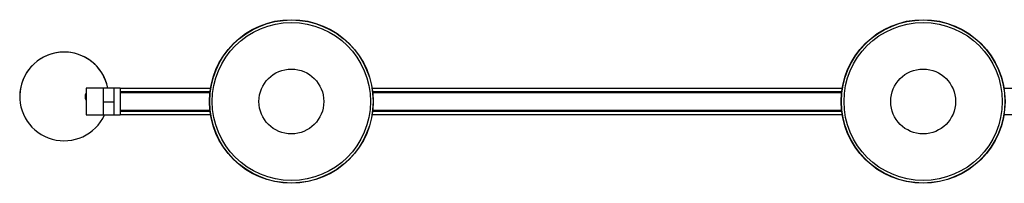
# Model space of a CAD drawing. Header units: millimetres. Extents: x 591 to 2596, y 431 to 1539.
# Tile 1 of 6: x 591 to 1511, y 431 to 584. Entities that reach past the tile are written whole.
import ezdxf

# ---------------------------------------------------------------- set-up
doc = ezdxf.new("R2010")
doc.units = ezdxf.units.MM

msp = doc.modelspace()

# ---------------------------------------------------------------- linework, layer by layer
at = {"color": 7, "linetype": 'Continuous', "lineweight": 25}
for p, q in [((668.93, 519.89), (653.08, 519.89)), ((653.08, 519.89), (653.08, 494.89)), ((678.93, 519.89), (668.93, 519.89)), ((668.93, 519.89), (668.93, 494.89)), ((668.93, 519.89), (668.93, 506.86)), ((678.93, 519.89), (678.93, 506.86)), ((684.78, 519.89), (678.93, 519.89)), ((678.93, 519.89), (678.93, 494.89)), ((684.78, 519.89), (684.78, 494.89)), ((769.26, 519.64), (684.78, 519.64)), ((684.78, 516.5), (768.82, 516.5)), ((768.8, 516.35), (684.78, 516.35)), ((684.78, 516.34), (768.8, 516.34)), ((768.78, 516.14), (684.78, 516.14)), ((684.78, 515.94), (768.76, 515.94)), ((768.74, 515.78), (684.78, 515.78)), ((1359.26, 519.64), (920.3, 519.64)), ((920.74, 516.5), (1358.82, 516.5)), ((1358.8, 516.35), (920.76, 516.35)), ((920.76, 516.34), (1358.8, 516.34)), ((1358.78, 516.14), (920.78, 516.14)), ((920.8, 515.94), (1358.76, 515.94)), ((1358.74, 515.79), (920.82, 515.79)), ((1949.26, 519.64), (1510.3, 519.64)), ((591.08, 512.14), (591.08, 512.13)), ((652.08, 511.87), (652.08, 511.86)), ((678.93, 506.86), (668.93, 506.86)), ((668.93, 506.86), (668.93, 494.89)), ((678.93, 506.86), (678.93, 505.45)), ((684.78, 498.99), (768.74, 498.99)), ((768.76, 498.84), (684.78, 498.84)), ((684.78, 498.64), (768.78, 498.64)), ((768.8, 498.44), (684.78, 498.44)), ((684.78, 498.43), (768.8, 498.43)), ((768.82, 498.28), (684.78, 498.28)), ((1358.82, 498.28), (920.74, 498.28)), ((1358.8, 498.44), (920.76, 498.44)), ((920.76, 498.43), (1358.8, 498.43)), ((920.78, 498.64), (1358.78, 498.64)), ((920.8, 498.84), (1358.76, 498.84)), ((1358.76, 498.84), (920.8, 498.84)), ((920.82, 499), (1358.74, 499)), ((653.08, 494.89), (668.93, 494.89)), ((668.93, 494.89), (678.93, 494.89)), ((678.93, 494.89), (684.78, 494.89)), ((684.78, 495.14), (769.26, 495.14)), ((920.3, 495.14), (1359.26, 495.14)), ((1510.3, 495.14), (1949.26, 495.14))]:
    msp.add_line(p, q, dxfattribs=at)
for centre, radius in [((844.78, 507.39), 76.5), ((844.78, 507.39), 76.25), ((844.78, 507.39), 73.89), ((1434.78, 507.39), 76.5), ((1434.78, 507.39), 76.25), ((1434.78, 507.39), 73.89), ((844.78, 507.39), 30.3), ((1434.78, 507.39), 30.3)]:
    msp.add_circle(centre, radius, dxfattribs=at)
for centre, radius, start, end in [((632.58, 512.14), 41.5, 10.75436, 179.99803), ((632.58, 512.13), 41.5, 10.77095, 335.44661), ((657.58, 511.87), 5.5, 144.902, 179.99991), ((657.58, 511.86), 5.5, 144.90202, 215.09798)]:
    msp.add_arc(centre, radius, start, end, dxfattribs=at)

doc.saveas('drawing.dxf')
